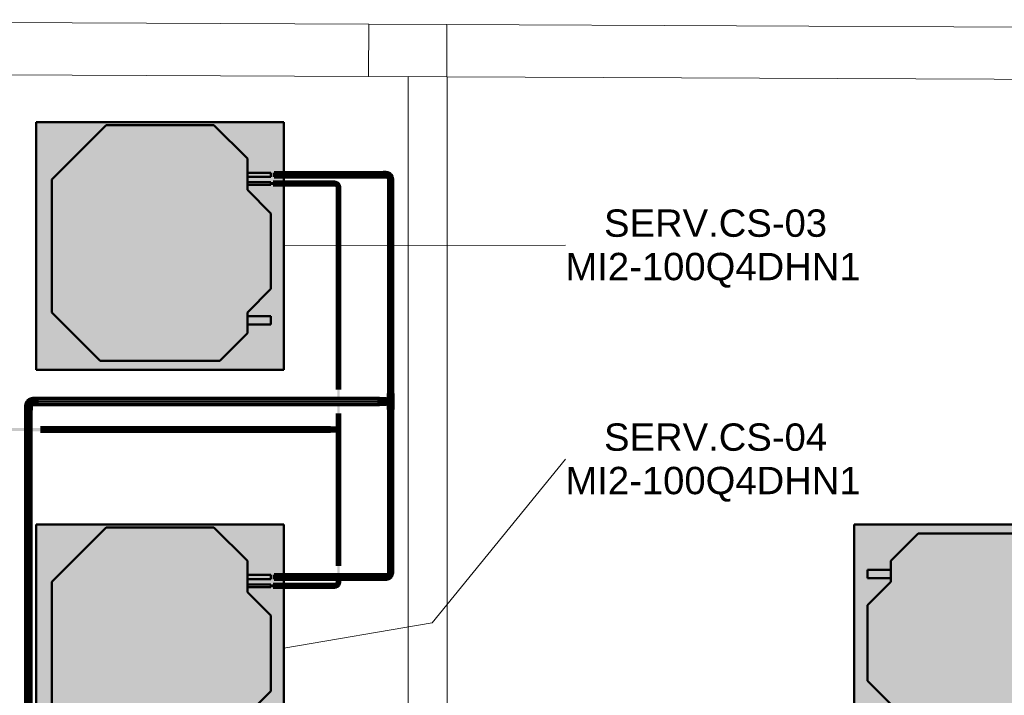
# Model space of a CAD drawing. Header units: millimetres. Extents: x -12740 to 214440, y -11012 to 10812.
# Tile 162 of 168: x 25324 to 29103, y 7681 to 10274. Entities that reach past the tile are written whole.
import ezdxf

# ---------------------------------------------------------------- set-up
doc = ezdxf.new("R2010")
doc.units = ezdxf.units.MM
doc.linetypes.add('Centro', pattern=[30, 12, -6, 6, -6])
doc.linetypes.add('Oculto 1_5', pattern=[2.2, 1.5, -0.7])
for name, color, linetype, lineweight in [('A-DETL', 90, 'Oculto 1_5', 18), ('M-EQPM', 50, 'Continuous', 50), ('M-EQPM-IDEN', 50, 'Continuous', 9), ('P-PIPE', 3, 'Continuous', 70), ('P-PIPE-CNTR', 3, 'Centro', 50), ('PAREDES', 7, 'Continuous', 18), ('PEM1-Layout Superior_dwg', 8, 'Continuous', 18), ('PILAR', 7, 'Continuous', 18)]:
    doc.layers.add(name, color=color, linetype=linetype, lineweight=lineweight)
doc.styles.add('Arial_2', font='arial.ttf', dxfattribs={"height": 105})

# ---------------------------------------------------------------- blocks, each defined once
blk = doc.blocks.new('Cotovelo - Soldado - CU - Padrão-V55-PAVIMENTO SUPERIOR TUBULAÇÃO FRIGORIGENA')
at = {"layer": 'P-PIPE', "lineweight": 18}
for points in [[(26756.1, 8152.8), (26756.4, 8152.8), (26756.1, 8164.5), (26739.4, 8164.5), (26739.7, 8152.8), (26755.3, 8152.8)], [(26730.6, 8127), (26730.6, 8144), (26719, 8143.7), (26719, 8127)], [(26730.6, 8128), (26738, 8129.5), (26743.2, 8130.9), (26752.5, 8140.2), (26755.3, 8152.8), (26740.6, 8152.7), (26739.9, 8152.6), (26737.3, 8146.2), (26731.3, 8142.8), (26730.6, 8142.8), (26730.6, 8128.1)]]:
    blk.add_hatch(color=160, dxfattribs=at).paths.add_polyline_path(points)
at = {"layer": 'P-PIPE', "color": 5}
for p, q in [((26739.4, 8164.5), (26739.4, 8152.8)), ((26756.4, 8164.5), (26739.4, 8164.5)), ((26756.4, 8152.8), (26756.4, 8164.5)), ((26730.6, 8144), (26719, 8144)), ((26719, 8127), (26730.6, 8127)), ((26739.4, 8152.8), (26756.4, 8152.8))]:
    blk.add_line(p, q, dxfattribs=at)
at = {"layer": 'P-PIPE', "color": 5, "flags": 128}
for points in [[(26730.6, 8127.5), (26731.6, 8127.6), (26732.6, 8127.6), (26733.6, 8127.7), (26734.6, 8127.9), (26735.6, 8128), (26736.6, 8128.3), (26737.6, 8128.5), (26738.6, 8128.8), (26739.5, 8129.2), (26740.5, 8129.5), (26741.4, 8130), (26742.3, 8130.4), (26743.2, 8130.9), (26744, 8131.4), (26744.9, 8132), (26745.7, 8132.5), (26746.5, 8133.2), (26747.3, 8133.8), (26748, 8134.5), (26748.7, 8135.2), (26749.4, 8135.9), (26750.1, 8136.7), (26750.7, 8137.5), (26751.3, 8138.3), (26751.9, 8139.2), (26752.4, 8140), (26752.9, 8140.9), (26753.4, 8141.8), (26753.8, 8142.7), (26754.2, 8143.6), (26754.5, 8144.6), (26754.8, 8145.6), (26755.1, 8146.5), (26755.3, 8147.5), (26755.5, 8148.5), (26755.7, 8149.5), (26755.8, 8150.5), (26755.8, 8151.5), (26755.9, 8152.5), (26755.9, 8152.8)], [(26740, 8152.8), (26740, 8152.4), (26740, 8152.1), (26739.9, 8151.7), (26739.9, 8151.3), (26739.8, 8150.9), (26739.7, 8150.6), (26739.6, 8150.2), (26739.5, 8149.8), (26739.4, 8149.5), (26739.3, 8149.1), (26739.1, 8148.8), (26738.9, 8148.5), (26738.8, 8148.1), (26738.6, 8147.8), (26738.4, 8147.5), (26738.1, 8147.2), (26737.9, 8146.9), (26737.7, 8146.6), (26737.4, 8146.3), (26737.2, 8146.1), (26736.9, 8145.8), (26736.6, 8145.6), (26736.3, 8145.3), (26736, 8145.1), (26735.7, 8144.9), (26735.4, 8144.7), (26735, 8144.5), (26734.7, 8144.4), (26734.4, 8144.2), (26734, 8144.1), (26733.7, 8143.9), (26733.3, 8143.8), (26733, 8143.7), (26732.6, 8143.6), (26732.2, 8143.6), (26731.8, 8143.5), (26731.5, 8143.5), (26731.1, 8143.4), (26730.7, 8143.4), (26730.6, 8143.4)]]:
    blk.add_lwpolyline(points, dxfattribs=at)
at = {"layer": 'P-PIPE', "color": 5}
for centre in [(26719, 8135.5), (26730.6, 8135.5)]:
    blk.add_ellipse(centre, major_axis=(0, 8.49), ratio=0.000019, start_param=3.141593, end_param=6.283185, dxfattribs=at)
blk = doc.blocks.new('Cotovelo - Soldado - CU - Padrão-V56-PAVIMENTO SUPERIOR TUBULAÇÃO FRIGORIGENA')
at = {"layer": 'P-PIPE', "lineweight": 18}
for points in [[(26730.6, 9670.7), (26730.6, 9687.7), (26719, 9687.4), (26719, 9670.7)], [(26744.5, 9661.9), (26755.3, 9662.6), (26753.9, 9669.3), (26752.5, 9674.5), (26743.2, 9683.8), (26730.6, 9686.6), (26730.7, 9671.9), (26730.6, 9671.3), (26737.3, 9668.6), (26740.6, 9662.6), (26740.6, 9661.9), (26744, 9661.9)], [(26756.4, 9650.3), (26756.1, 9661.9), (26739.4, 9661.9), (26739.7, 9650.3), (26756.1, 9650.3)]]:
    blk.add_hatch(color=160, dxfattribs=at).paths.add_polyline_path(points)
at = {"layer": 'P-PIPE', "color": 5}
for p, q in [((26730.6, 9687.7), (26719, 9687.7)), ((26719, 9670.7), (26730.6, 9670.7)), ((26739.4, 9661.9), (26739.4, 9650.3)), ((26756.4, 9661.9), (26739.4, 9661.9)), ((26739.4, 9650.3), (26756.4, 9650.3)), ((26756.4, 9650.3), (26756.4, 9661.9))]:
    blk.add_line(p, q, dxfattribs=at)
at = {"layer": 'P-PIPE', "color": 5, "flags": 128}
for points in [[(26755.9, 9661.9), (26755.9, 9662.9), (26755.8, 9663.9), (26755.7, 9664.9), (26755.6, 9665.9), (26755.4, 9666.9), (26755.2, 9667.9), (26754.9, 9668.9), (26754.6, 9669.9), (26754.3, 9670.8), (26753.9, 9671.8), (26753.5, 9672.7), (26753, 9673.6), (26752.5, 9674.5), (26752, 9675.3), (26751.5, 9676.2), (26750.9, 9677), (26750.3, 9677.8), (26749.6, 9678.6), (26748.9, 9679.3), (26748.2, 9680), (26747.5, 9680.7), (26746.7, 9681.4), (26745.9, 9682), (26745.1, 9682.6), (26744.3, 9683.2), (26743.4, 9683.7), (26742.5, 9684.2), (26741.6, 9684.7), (26740.7, 9685.1), (26739.8, 9685.5), (26738.8, 9685.8), (26737.9, 9686.1), (26736.9, 9686.4), (26735.9, 9686.6), (26734.9, 9686.8), (26733.9, 9687), (26732.9, 9687.1), (26731.9, 9687.1), (26730.9, 9687.2), (26730.6, 9687.2)], [(26730.6, 9671.3), (26731, 9671.3), (26731.4, 9671.3), (26731.7, 9671.2), (26732.1, 9671.2), (26732.5, 9671.1), (26732.9, 9671), (26733.2, 9670.9), (26733.6, 9670.8), (26733.9, 9670.7), (26734.3, 9670.6), (26734.6, 9670.4), (26735, 9670.2), (26735.3, 9670.1), (26735.6, 9669.9), (26735.9, 9669.7), (26736.2, 9669.4), (26736.5, 9669.2), (26736.8, 9669), (26737.1, 9668.7), (26737.4, 9668.5), (26737.6, 9668.2), (26737.9, 9667.9), (26738.1, 9667.6), (26738.3, 9667.3), (26738.5, 9667), (26738.7, 9666.7), (26738.9, 9666.3), (26739.1, 9666), (26739.2, 9665.7), (26739.4, 9665.3), (26739.5, 9665), (26739.6, 9664.6), (26739.7, 9664.2), (26739.8, 9663.9), (26739.9, 9663.5), (26739.9, 9663.1), (26740, 9662.8), (26740, 9662.4), (26740, 9662), (26740, 9661.9)]]:
    blk.add_lwpolyline(points, dxfattribs=at)
at = {"layer": 'P-PIPE', "color": 5}
for centre in [(26719, 9679.2), (26730.6, 9679.2)]:
    blk.add_ellipse(centre, major_axis=(0, 8.49), ratio=0.000019, start_param=3.141593, end_param=6.283185, dxfattribs=at)
blk = doc.blocks.new('Cotovelo - Soldado - CU - Padrão-V57-PAVIMENTO SUPERIOR TUBULAÇÃO FRIGORIGENA')
at = {"layer": 'P-PIPE', "lineweight": 18}
for points in [[(26523.9, 9640.4), (26532.6, 9641.1), (26532.6, 9650.5), (26523.9, 9650), (26523.9, 9640.9)], [(26547.9, 9630.1), (26551.6, 9630.1), (26550.6, 9635.2), (26546.8, 9644.3), (26535.7, 9648.9), (26532.6, 9648.6), (26532.6, 9641), (26533.4, 9640.4), (26540.1, 9637.6), (26543.5, 9631.3), (26543.5, 9630.1), (26547.1, 9630.1)], [(26553, 9621.4), (26552.5, 9630.1), (26542.9, 9630.1), (26543.4, 9621.4), (26552.5, 9621.4)]]:
    blk.add_hatch(color=20, dxfattribs=at).paths.add_polyline_path(points)
at = {"layer": 'P-PIPE', "color": 1}
for p, q in [((26532.6, 9650.7), (26523.9, 9650.7)), ((26523.9, 9640.2), (26532.6, 9640.2)), ((26542.7, 9630.1), (26542.7, 9621.4)), ((26542.9, 9630.1), (26542.7, 9630.1)), ((26553.2, 9630.1), (26542.7, 9630.1)), ((26542.7, 9621.4), (26553.2, 9621.4)), ((26542.7, 9621.4), (26542.9, 9621.4)), ((26553.2, 9630.1), (26553, 9630.1)), ((26553, 9621.4), (26553.2, 9621.4)), ((26553.2, 9621.4), (26553.2, 9630.1))]:
    blk.add_line(p, q, dxfattribs=at)
at = {"layer": 'P-PIPE', "color": 1, "flags": 128}
for points in [[(26552.7, 9630.1), (26552.7, 9630.9), (26552.6, 9631.7), (26552.6, 9632.5), (26552.4, 9633.3), (26552.3, 9634.1), (26552.1, 9634.9), (26551.9, 9635.6), (26551.7, 9636.4), (26551.4, 9637.2), (26551.1, 9637.9), (26550.8, 9638.7), (26550.4, 9639.4), (26550, 9640.1), (26549.6, 9640.8), (26549.2, 9641.4), (26548.7, 9642.1), (26548.2, 9642.7), (26547.7, 9643.3), (26547.2, 9643.9), (26546.6, 9644.5), (26546, 9645.1), (26545.4, 9645.6), (26544.8, 9646.1), (26544.1, 9646.6), (26543.5, 9647), (26542.8, 9647.4), (26542.1, 9647.8), (26541.4, 9648.2), (26540.6, 9648.5), (26539.9, 9648.8), (26539.1, 9649.1), (26538.4, 9649.4), (26537.6, 9649.6), (26536.8, 9649.8), (26536, 9649.9), (26535.2, 9650), (26534.4, 9650.1), (26533.6, 9650.2), (26532.8, 9650.2), (26532.6, 9650.2)], [(26532.6, 9640.7), (26533, 9640.7), (26533.4, 9640.6), (26533.9, 9640.6), (26534.3, 9640.5), (26534.7, 9640.5), (26535.1, 9640.4), (26535.5, 9640.3), (26535.9, 9640.1), (26536.3, 9640), (26536.7, 9639.8), (26537.1, 9639.7), (26537.5, 9639.5), (26537.9, 9639.3), (26538.2, 9639.1), (26538.6, 9638.8), (26538.9, 9638.6), (26539.3, 9638.3), (26539.6, 9638), (26539.9, 9637.8), (26540.2, 9637.5), (26540.5, 9637.2), (26540.8, 9636.8), (26541, 9636.5), (26541.3, 9636.2), (26541.5, 9635.8), (26541.7, 9635.4), (26541.9, 9635.1), (26542.1, 9634.7), (26542.3, 9634.3), (26542.5, 9633.9), (26542.6, 9633.5), (26542.7, 9633.1), (26542.9, 9632.7), (26542.9, 9632.3), (26543, 9631.9), (26543.1, 9631.5), (26543.1, 9631), (26543.2, 9630.6), (26543.2, 9630.2), (26543.2, 9630.1)]]:
    blk.add_lwpolyline(points, dxfattribs=at)
at = {"layer": 'P-PIPE', "color": 1}
for centre, start_param, end_param in [((26523.9, 9645.4), 3.141593, 6.283185), ((26523.9, 9645.4), 0, 0.261799), ((26523.9, 9645.4), 2.879793, 3.141593), ((26532.6, 9645.4), 0, 0.261799), ((26532.6, 9645.4), 3.141593, 6.283185), ((26532.6, 9645.4), 2.879793, 3.141593)]:
    blk.add_ellipse(centre, major_axis=(0, 5.26), ratio=0.000178, start_param=start_param, end_param=end_param, dxfattribs=at)
blk = doc.blocks.new('Cotovelo - Soldado - CU - Padrão-V58-PAVIMENTO SUPERIOR TUBULAÇÃO FRIGORIGENA')
at = {"layer": 'P-PIPE', "lineweight": 18}
for points in [[(26552.5, 8117), (26553, 8117), (26552.5, 8125.7), (26542.9, 8125.7), (26543.6, 8117), (26551.7, 8117)], [(26532.6, 8096.6), (26532.6, 8106.8), (26523.9, 8106.2), (26523.9, 8096.6)], [(26532.6, 8098), (26537.7, 8099.1), (26546.8, 8102.8), (26551.4, 8114), (26551.4, 8117), (26543.5, 8117), (26542.9, 8116.3), (26540.1, 8109.5), (26533.8, 8106.2), (26532.6, 8105.9), (26532.6, 8098.2)]]:
    blk.add_hatch(color=20, dxfattribs=at).paths.add_polyline_path(points)
at = {"layer": 'P-PIPE', "color": 1}
for p, q in [((26542.7, 8125.7), (26542.7, 8117)), ((26553.2, 8125.7), (26542.7, 8125.7)), ((26542.9, 8125.7), (26542.7, 8125.7)), ((26553.2, 8125.7), (26553, 8125.7)), ((26553.2, 8117), (26553.2, 8125.7)), ((26532.6, 8106.9), (26523.9, 8106.9)), ((26523.9, 8096.4), (26532.6, 8096.4)), ((26542.7, 8117), (26542.9, 8117)), ((26542.7, 8117), (26553.2, 8117)), ((26553, 8117), (26553.2, 8117))]:
    blk.add_line(p, q, dxfattribs=at)
at = {"layer": 'P-PIPE', "color": 1, "flags": 128}
for points in [[(26532.6, 8096.9), (26533.4, 8096.9), (26534.2, 8097), (26535, 8097.1), (26535.8, 8097.2), (26536.6, 8097.3), (26537.4, 8097.5), (26538.1, 8097.7), (26538.9, 8097.9), (26539.7, 8098.2), (26540.4, 8098.5), (26541.2, 8098.8), (26541.9, 8099.2), (26542.6, 8099.6), (26543.3, 8100), (26543.9, 8100.4), (26544.6, 8100.9), (26545.2, 8101.4), (26545.9, 8101.9), (26546.4, 8102.5), (26547, 8103), (26547.6, 8103.6), (26548.1, 8104.2), (26548.6, 8104.8), (26549.1, 8105.5), (26549.5, 8106.2), (26549.9, 8106.8), (26550.3, 8107.6), (26550.7, 8108.3), (26551, 8109), (26551.3, 8109.7), (26551.6, 8110.5), (26551.9, 8111.3), (26552.1, 8112), (26552.3, 8112.8), (26552.4, 8113.6), (26552.5, 8114.4), (26552.6, 8115.2), (26552.7, 8116), (26552.7, 8116.8), (26552.7, 8117)], [(26543.2, 8117), (26543.2, 8116.6), (26543.1, 8116.2), (26543.1, 8115.8), (26543, 8115.3), (26543, 8114.9), (26542.9, 8114.5), (26542.8, 8114.1), (26542.6, 8113.7), (26542.5, 8113.3), (26542.3, 8112.9), (26542.2, 8112.5), (26542, 8112.1), (26541.8, 8111.8), (26541.6, 8111.4), (26541.3, 8111.1), (26541.1, 8110.7), (26540.8, 8110.4), (26540.6, 8110), (26540.3, 8109.7), (26540, 8109.4), (26539.7, 8109.1), (26539.3, 8108.9), (26539, 8108.6), (26538.7, 8108.4), (26538.3, 8108.1), (26538, 8107.9), (26537.6, 8107.7), (26537.2, 8107.5), (26536.8, 8107.3), (26536.4, 8107.2), (26536, 8107), (26535.6, 8106.9), (26535.2, 8106.8), (26534.8, 8106.7), (26534.4, 8106.6), (26534, 8106.5), (26533.6, 8106.5), (26533.1, 8106.5), (26532.7, 8106.4), (26532.6, 8106.4)]]:
    blk.add_lwpolyline(points, dxfattribs=at)
at = {"layer": 'P-PIPE', "color": 1}
for centre, start_param, end_param in [((26523.9, 8101.7), 3.141593, 6.283185), ((26523.9, 8101.7), 0, 0.261799), ((26523.9, 8101.7), 2.879793, 3.141593), ((26532.6, 8101.7), 0, 0.261799), ((26532.6, 8101.7), 3.141593, 6.283185), ((26532.6, 8101.7), 2.879793, 3.141593)]:
    blk.add_ellipse(centre, major_axis=(0, 5.26), ratio=0.000178, start_param=start_param, end_param=end_param, dxfattribs=at)
blk = doc.blocks.new('Cotovelo - Soldado - CU - Padrão-V63-PAVIMENTO SUPERIOR TUBULAÇÃO FRIGORIGENA')
at = {"layer": 'P-PIPE', "lineweight": 18}
for points in [[(-19.3, 11.7), (-33.9, 11.3), (-33.9, -11.7), (-19.3, -11.3), (-19.3, 11.3)], [(-5.6, 19.3), (-10.4, 19.3), (-11.1, 19.3), (-13.8, 13.4), (-19.3, 10.4), (-19.3, -10.4), (-12.6, -9.3), (-4.1, -7), (7.3, 5.2), (10.3, 19.3), (-3, 19.3)], [(0, 33.9), (-11.7, 33.9), (-11.3, 19.3), (11.7, 19.3), (11.3, 33.9), (3, 33.9)]]:
    blk.add_hatch(color=160, dxfattribs=at).paths.add_polyline_path(points)
at = {"layer": 'P-PIPE', "color": 5}
for p, q in [((-19.3, 11.7), (-33.9, 11.7)), ((-33.9, 11.7), (-33.9, -11.7)), ((-19.3, -11.7), (-19.3, 11.7)), ((-11.7, 33.9), (-11.7, 19.3)), ((11.7, 33.9), (-11.7, 33.9)), ((-11.7, 19.3), (11.7, 19.3)), ((11.7, 19.3), (11.7, 33.9)), ((-33.9, -11.7), (-19.3, -11.7))]:
    blk.add_line(p, q, dxfattribs=at)
at = {"layer": 'P-PIPE', "color": 5, "flags": 128}
for points in [[(-11.1, 19.3), (-11.1, 19), (-11.1, 18.6), (-11.2, 18.3), (-11.2, 18), (-11.3, 17.7), (-11.3, 17.3), (-11.4, 17), (-11.5, 16.7), (-11.6, 16.4), (-11.8, 16.1), (-11.9, 15.8), (-12, 15.5), (-12.2, 15.2), (-12.4, 14.9), (-12.5, 14.7), (-12.7, 14.4), (-12.9, 14.1), (-13.1, 13.9), (-13.4, 13.7), (-13.6, 13.4), (-13.8, 13.2), (-14.1, 13), (-14.3, 12.8), (-14.6, 12.6), (-14.9, 12.4), (-15.1, 12.2), (-15.4, 12.1), (-15.7, 11.9), (-16, 11.8), (-16.3, 11.7), (-16.6, 11.6), (-16.9, 11.5), (-17.3, 11.4), (-17.6, 11.3), (-17.9, 11.2), (-18.2, 11.2), (-18.5, 11.1), (-18.9, 11.1), (-19.2, 11.1), (-19.3, 11.1)], [(-19.3, -11.1), (-18.1, -11.1), (-16.9, -11), (-15.6, -10.9), (-14.4, -10.7), (-13.2, -10.5), (-12.1, -10.2), (-10.9, -9.9), (-9.7, -9.6), (-8.6, -9.2), (-7.5, -8.7), (-6.3, -8.2), (-5.3, -7.7), (-4.2, -7.1), (-3.1, -6.5), (-2.1, -5.8), (-1.1, -5.1), (-0.2, -4.3), (0.8, -3.6), (1.7, -2.7), (2.5, -1.9), (3.3, -1), (4.1, -0.1), (4.9, 0.9), (5.6, 1.9), (6.3, 2.9), (6.9, 3.9), (7.5, 5), (8.1, 6), (8.6, 7.1), (9, 8.3), (9.5, 9.4), (9.8, 10.6), (10.2, 11.7), (10.4, 12.9), (10.7, 14.1), (10.9, 15.3), (11, 16.5), (11.1, 17.7), (11.1, 19), (11.1, 19.3)]]:
    blk.add_lwpolyline(points, dxfattribs=at)
blk = doc.blocks.new('PEM1-Layout Superior_dwg-964791-PAVIMENTO SUPERIOR TUBULAÇÃO FRIGORIGENA')
at = {"lineweight": 18}
blk.add_line((56798.2, 66513.2), (56649.7, 66513.9), dxfattribs=at)
at = {"layer": 'PAREDES'}
for p, q in [((52599.2, 66732.1), (56499.1, 66714.6)), ((56799.1, 66713.2), (60699, 66695.7)), ((52598.3, 66532.1), (56498.2, 66514.6)), ((56649.7, 58547.4), (56649.7, 66513.9)), ((56799.7, 58547.4), (56799.7, 66513.2))]:
    blk.add_line(p, q, dxfattribs=at)
at = {"layer": 'PAREDES', "flags": 128}
blk.add_lwpolyline([(60999.7, 66495.7), (60999.7, 65585.7), (60699.7, 65585.7), (60699.7, 66495.7), (56798.2, 66513.2)], dxfattribs=at)
at = {"layer": 'PILAR', "flags": 128}
blk.add_lwpolyline([(56499.1, 66714.6), (56799.1, 66713.2), (56798.2, 66513.2), (56498.2, 66514.6)], close=True, dxfattribs=at)
blk = doc.blocks.new('Midea_VRF_Indoor_4-way Cassette_MI-90_100_112_140_Q4_DHN1-D _2nd DC_ - MI2-112Q4DHN1-V15-PAVIMENTO SUPERIOR TUBULAÇÃO FRIGORIGENA')
at = {"layer": 'M-EQPM', "linetype": 'Oculto 1_5', "lineweight": 18}
h = blk.add_hatch(color=256, dxfattribs=at)
h.paths.add_polyline_path([(-475, 475), (-475, -475), (475, -475), (475, 234.6), (434.7, 235.3), (434.7, 244.2), (475, 244.2), (475, 265.3), (437.7, 265.5), (437.7, 281.1), (475, 281.1), (475, 475), (-415, 475)])
h.paths.add_polyline_path([(-206.4, 463.6), (206.4, 463.6), (335, 335), (335, 281.2), (425, 280.9), (425, 265.3), (335, 265.3), (335, 244.2), (425, 243.5), (425, 234.6), (335, 234.6), (335, 215), (425, 125), (425, -165), (335, -255), (335, -269), (425, -269.5), (425, -301), (335, -301), (335, -335), (229.6, -440.4), (-229.6, -440.4), (-415, -255), (-415, 255), (-328.8, 341.2)])
for points in [[(134.2, 463.6), (-206.4, 463.6), (-415, 255), (-415, -255), (-229.6, -440.4), (229.6, -440.4), (335, -335), (335, -255), (425, -165), (425, 125), (335, 215), (335, 335), (206.4, 463.6)], [(335, 281.2), (335, 265.3), (425, 265.5), (425, 281.2)], [(335, 244.2), (335, 234.6), (425, 235.3), (425, 244.2)], [(335, -269), (335, -301), (425, -300.5), (425, -269)]]:
    blk.add_hatch(color=256, dxfattribs=at).paths.add_polyline_path(points)
at = {"layer": 'A-DETL'}
for p, q in [((475, 265.3), (475, 281.1)), ((475, 281.1), (475, 265.3)), ((475, 234.9), (475, 243.9)), ((475, 243.9), (475, 234.9))]:
    blk.add_line(p, q, dxfattribs=at)
at = {"layer": 'M-EQPM'}
for p, q in [((0, 475), (-475, 475)), ((-475, 475), (-475, -475)), ((-475, -475), (-475, 475)), ((-475, 475), (475, 475)), ((-206.4, 463.6), (-415, 255)), ((-415, 255), (-206.4, 463.6)), ((206.4, 463.6), (-206.4, 463.6)), ((-206.4, 463.6), (206.4, 463.6)), ((475, 475), (0, 475)), ((335, 335), (206.4, 463.6)), ((206.4, 463.6), (335, 335)), ((475, 281.1), (475, 475)), ((475, 475), (475, 281.1)), ((335, 215), (335, 335)), ((335, 335), (335, 215)), ((425, 281.2), (335, 281.2)), ((335, 265.3), (425, 265.3)), ((425, 265.3), (425, 281.2)), ((475, 244), (475, 265.3)), ((475, 265.3), (475, 244)), ((-415, 255), (-415, -255)), ((-415, -255), (-415, 255)), ((425, 244.2), (335, 244.2)), ((335, 234.6), (425, 234.6)), ((425, 234.6), (425, 244.2)), ((475, -475), (475, 234.9)), ((475, 234.9), (475, -475)), ((425, 125), (335, 215)), ((335, 215), (425, 125)), ((425, -165), (425, 125)), ((425, 125), (425, -165)), ((335, -255), (425, -165)), ((425, -165), (335, -255)), ((-415, -255), (-229.6, -440.4)), ((-229.6, -440.4), (-415, -255)), ((335, -335), (335, -255)), ((335, -255), (335, -335)), ((425, -269), (335, -269)), ((335, -301), (425, -301)), ((425, -301), (425, -269)), ((229.6, -440.4), (335, -335)), ((335, -335), (229.6, -440.4)), ((-229.6, -440.4), (229.6, -440.4)), ((229.6, -440.4), (-229.6, -440.4)), ((-475, -475), (475, -475)), ((475, -475), (-475, -475))]:
    blk.add_line(p, q, dxfattribs=at)
blk = doc.blocks.new('Midea_VRF_Indoor_4-way Cassette_MI-90_100_112_140_Q4_DHN1-D _2nd DC_ - MI2-100Q4DHN1-V113-PAVIMENTO SUPERIOR TUBULAÇÃO FRIGORIGENA')
at = {"layer": 'M-EQPM', "linetype": 'Oculto 1_5', "lineweight": 18}
h = blk.add_hatch(color=256, dxfattribs=at)
h.paths.add_polyline_path([(335, -475), (475, -475), (475, 234.6), (434.7, 235.3), (434.7, 244.2), (475, 244.2), (475, 265.3), (437.7, 265.5), (437.7, 281.1), (475, 281.1), (475, 475), (-475, 475), (-475, -475), (229.6, -475)])
h.paths.add_polyline_path([(229.6, -440.4), (-229.6, -440.4), (-415, -255), (-415, 255), (-206.4, 463.6), (206.4, 463.6), (335, 335), (335, 281.2), (425, 280.9), (425, 265.3), (335, 265.3), (335, 244.2), (425, 243.5), (425, 234.6), (335, 234.6), (335, 215), (425, 125), (425, -165), (335, -255), (335, -269), (425, -269.5), (425, -301), (335, -301), (335, -335)])
for points in [[(-229.6, -440.4), (229.6, -440.4), (335, -335), (335, -255), (425, -165), (425, 125), (335, 215), (335, 335), (206.4, 463.6), (-206.4, 463.6), (-415, 255), (-415, -255), (-235.7, -434.3)], [(425, 265.3), (425, 281.2), (335, 280.9), (335, 265.3)], [(335, 234.6), (425, 235.3), (425, 244.2), (335, 243.5), (335, 234.8)], [(425, -301), (425, -269), (335, -269.5), (335, -301)]]:
    blk.add_hatch(color=256, dxfattribs=at).paths.add_polyline_path(points)
at = {"layer": 'A-DETL'}
for p, q in [((475, 265.3), (475, 281.1)), ((475, 281.1), (475, 265.3)), ((475, 234.9), (475, 243.9)), ((475, 243.9), (475, 234.9))]:
    blk.add_line(p, q, dxfattribs=at)
at = {"layer": 'M-EQPM'}
for p, q in [((0, 475), (-475, 475)), ((-475, 475), (-475, -475)), ((-475, -475), (-475, 475)), ((-475, 475), (475, 475)), ((-206.4, 463.6), (-415, 255)), ((-415, 255), (-206.4, 463.6)), ((206.4, 463.6), (-206.4, 463.6)), ((-206.4, 463.6), (206.4, 463.6)), ((475, 475), (0, 475)), ((335, 335), (206.4, 463.6)), ((206.4, 463.6), (335, 335)), ((475, 281.1), (475, 475)), ((475, 475), (475, 281.1)), ((335, 215), (335, 335)), ((335, 335), (335, 215)), ((425, 281.2), (335, 281.2)), ((335, 265.3), (425, 265.3)), ((425, 265.3), (425, 281.2)), ((475, 243.9), (475, 265.3)), ((475, 265.3), (475, 243.9)), ((-415, 255), (-415, -255)), ((-415, -255), (-415, 255)), ((425, 244.2), (335, 244.2)), ((335, 234.6), (425, 234.6)), ((425, 234.6), (425, 244.2)), ((475, -475), (475, 234.9)), ((475, 234.9), (475, -475)), ((425, 125), (335, 215)), ((335, 215), (425, 125)), ((425, -165), (425, 125)), ((425, 125), (425, -165)), ((335, -255), (425, -165)), ((425, -165), (335, -255)), ((-415, -255), (-229.6, -440.4)), ((-229.6, -440.4), (-415, -255)), ((335, -335), (335, -255)), ((335, -255), (335, -335)), ((425, -269), (335, -269)), ((335, -301), (425, -301)), ((425, -301), (425, -269)), ((229.6, -440.4), (335, -335)), ((335, -335), (229.6, -440.4)), ((-229.6, -440.4), (229.6, -440.4)), ((229.6, -440.4), (-229.6, -440.4)), ((-475, -475), (475, -475)), ((475, -475), (-475, -475))]:
    blk.add_line(p, q, dxfattribs=at)

msp = doc.modelspace()

# ---------------------------------------------------------------- hatches: boundary and pattern name
at = {"layer": 'P-PIPE'}
for color, points in [(170, [(26718.964, 9679.238), (26718.964, 9687.173), (26300.601, 9686.903), (26300.601, 9679.238), (26553.239, 9679.238)]), (170, [(26718.964, 9671.303), (26718.964, 9679.238), (26300.601, 9679.238), (26300.601, 9671.303), (26553.239, 9671.303)]), (10, [(26523.917, 9645.436), (26523.917, 9650.196), (26297.617, 9649.558), (26297.617, 9645.436), (26321.747, 9645.436)]), (10, [(26523.917, 9640.676), (26523.917, 9645.436), (26297.617, 9645.436), (26297.617, 9640.676), (26321.747, 9640.676)]), (170, [(26747.942, 8851.873), (26747.942, 9650.26), (26740.007, 9650.26), (26740.586, 8851.873), (26745.888, 8851.873)]), (170, [(26747.942, 8851.873), (26755.877, 8851.873), (26755.298, 9650.26), (26747.942, 9650.26), (26747.942, 8912.855)]), (170, [(26753.948, 8840.214), (26756.436, 8840.214), (26756.146, 8851.873), (26739.448, 8851.873), (26739.738, 8840.214), (26752.189, 8840.214)]), (170, [(25627.27, 8809.019), (26703.628, 8809.019), (26703.628, 8820.129), (25391.651, 8819.75), (25391.651, 8809.019)]), (170, [(26703.628, 8797.909), (26703.628, 8809.019), (25391.651, 8809.019), (25391.651, 8797.909), (26553.239, 8797.909)]), (10, [(26703.628, 8806.169), (26704.628, 8806.169), (26704.628, 8811.868), (26703.628, 8811.868), (26703.628, 8809.019)]), (10, [(26704.628, 8798.903), (26717.782, 8799.248), (26717.782, 8819.134), (26704.628, 8818.79), (26704.628, 8799.248)]), (170, [(26730.945, 8798.933), (26730.945, 8819.104), (26717.782, 8818.761), (26717.782, 8798.933)]), (170, [(26738.417, 8799.494), (26747.942, 8809.019), (26737.784, 8818.516), (26730.945, 8817.753), (26730.945, 8799.818), (26737.784, 8799.521)]), (170, [(26740.811, 8826.051), (26758.028, 8826.051), (26757.684, 8839.214), (26737.857, 8839.214), (26738.2, 8826.051), (26739.208, 8826.051)]), (170, [(26742.604, 8791.987), (26757.467, 8791.987), (26756.676, 8826.051), (26738.742, 8826.051), (26738.763, 8818.198), (26747.942, 8809.019), (26738.445, 8798.86), (26739.208, 8791.987), (26741.207, 8791.987)]), (170, [(25357.719, 6662.95), (25357.719, 8775.087), (25346.609, 8775.087), (25346.988, 6662.95), (25354.844, 6662.95)]), (170, [(25357.719, 6662.95), (25368.829, 6662.95), (25368.451, 8775.087), (25357.719, 8775.087), (25357.719, 6962.285)]), (170, [(26747.942, 8778.824), (26758.028, 8778.824), (26757.684, 8791.987), (26737.857, 8791.987), (26738.2, 8778.824), (26745.332, 8778.824)]), (170, [(26741.936, 8766.165), (26756.436, 8766.165), (26756.146, 8777.824), (26739.448, 8777.824), (26739.738, 8766.165), (26740.586, 8766.165)]), (170, [(26747.942, 8164.46), (26747.942, 8766.165), (26740.007, 8766.165), (26740.586, 8164.46), (26745.888, 8164.46)]), (170, [(26753.553, 8164.46), (26755.877, 8164.46), (26755.298, 8766.165), (26747.942, 8766.165), (26747.942, 8164.46), (26752.189, 8164.46)]), (10, [(26525.501, 8696.358), (26525.501, 8706.51), (26516.827, 8705.985), (26516.827, 8696.358)]), (10, [(26534.185, 8696.387), (26534.185, 8706.481), (26525.501, 8705.959), (26525.501, 8696.387)]), (10, [(26534.185, 8697.312), (26544.576, 8698.068), (26547.028, 8700.52), (26545.274, 8704.102), (26543.344, 8706.021), (26534.185, 8705.556), (26534.185, 8697.314)]), (10, [(26543.417, 8715.273), (26552.989, 8715.273), (26552.467, 8723.958), (26542.895, 8723.958), (26542.895, 8715.273)]), (10, [(26543.417, 8687.595), (26552.702, 8687.595), (26552.064, 8715.273), (26543.344, 8715.273), (26543.822, 8705.554), (26547.942, 8701.434), (26543.355, 8696.836), (26543.355, 8687.595)]), (10, [(26552.467, 8678.91), (26552.989, 8678.91), (26552.467, 8687.595), (26542.895, 8687.595), (26543.417, 8678.91), (26551.637, 8678.91)]), (170, [(26718.964, 8135.482), (26718.964, 8143.417), (26300.601, 8143.146), (26300.601, 8135.482), (26553.239, 8135.482)]), (170, [(26718.964, 8127.547), (26718.964, 8135.482), (26300.601, 8135.482), (26300.601, 8127.547), (26553.239, 8127.547)]), (10, [(26523.917, 8101.679), (26523.917, 8106.439), (26297.617, 8105.801), (26297.617, 8101.679), (26321.747, 8101.679)]), (10, [(26523.917, 8096.919), (26523.917, 8101.679), (26297.617, 8101.679), (26297.617, 8096.919), (26321.747, 8096.919)])]:
    msp.add_hatch(color=color, dxfattribs=at).paths.add_polyline_path(points)
h = msp.add_hatch(color=10, dxfattribs=at)
h.paths.add_polyline_path([(26547.942, 8723.958), (26547.942, 8797.909), (26543.182, 8797.909), (26543.82, 8723.958), (26546.71, 8723.958)])
h.paths.add_polyline_path([(26543.82, 8820.129), (26547.942, 8820.129), (26547.942, 9621.41), (26543.182, 9621.41), (26543.395, 8820.129)])
h = msp.add_hatch(color=10, dxfattribs=at)
h.paths.add_polyline_path([(26547.942, 8723.958), (26552.702, 8723.958), (26552.064, 8797.909), (26547.942, 8797.909), (26547.942, 8735.53)])
h.paths.add_polyline_path([(26552.064, 8820.129), (26552.702, 8820.129), (26552.064, 9621.41), (26547.943, 9621.41), (26548.074, 8820.129), (26551.389, 8820.129)])
h = msp.add_hatch(color=10, dxfattribs=at)
h.paths.add_polyline_path([(25154.244, 8701.434), (25346.609, 8701.434), (25346.609, 8707.784), (25154.244, 8707.39), (25154.244, 8703.078)])
h.paths.add_polyline_path([(25368.829, 8701.434), (26515.827, 8701.434), (26515.827, 8707.784), (25368.829, 8707.468), (25368.829, 8702.819)])
h = msp.add_hatch(color=10, dxfattribs=at)
h.paths.add_polyline_path([(26515.827, 8695.084), (26515.827, 8701.434), (25368.829, 8701.175), (25368.829, 8695.084), (26321.747, 8695.084)])
h.paths.add_polyline_path([(25164.286, 8695.084), (25346.609, 8695.845), (25346.609, 8701.434), (25154.244, 8701.434), (25154.244, 8695.084)])
h = msp.add_hatch(color=10, dxfattribs=at)
h.paths.add_polyline_path([(26544.227, 8125.705), (26547.942, 8125.705), (26547.942, 8127.547), (26543.182, 8127.547), (26543.82, 8125.705)])
h.paths.add_polyline_path([(26547.942, 8143.417), (26547.942, 8678.91), (26543.182, 8678.91), (26543.844, 8143.417), (26546.75, 8143.417)])
h = msp.add_hatch(color=10, dxfattribs=at)
h.paths.add_polyline_path([(26551.659, 8125.705), (26552.702, 8125.705), (26552.066, 8127.547), (26547.943, 8127.547), (26547.942, 8125.705), (26551.308, 8125.705)])
h.paths.add_polyline_path([(26547.982, 8143.417), (26552.702, 8143.417), (26552.064, 8678.91), (26547.942, 8678.91), (26547.942, 8143.417)])

# ---------------------------------------------------------------- linework, layer by layer
at = {"layer": 'M-EQPM-IDEN'}
for p, q in [((26337.942, 9406.028), (27418.771, 9408.793)), ((26907.282, 7959.746), (27418.771, 8587.517)), ((26337.942, 7862.271), (26907.282, 7959.746))]:
    msp.add_line(p, q, dxfattribs=at)
at = {"layer": 'P-PIPE', "color": 5}
for p, q in [((26718.964, 9687.173), (26300.601, 9687.173)), ((26300.601, 9687.173), (26300.601, 9671.303)), ((26300.601, 9671.303), (26718.964, 9671.303)), ((26740.007, 9650.26), (26740.007, 8851.873)), ((26755.877, 8851.873), (26755.877, 9650.26)), ((26739.448, 8851.873), (26739.448, 8840.214)), ((26756.436, 8851.873), (26739.448, 8851.873)), ((26756.436, 8840.214), (26756.436, 8851.873)), ((26703.628, 8820.129), (25391.651, 8820.129)), ((26703.628, 8797.909), (26703.628, 8820.129)), ((26730.945, 8819.104), (26717.782, 8819.104)), ((26717.782, 8817.753), (26717.782, 8816.175)), ((26717.782, 8816.15), (26717.782, 8814.078)), ((26717.782, 8814.062), (26717.782, 8811.637)), ((26717.782, 8811.629), (26717.782, 8806.409)), ((26717.782, 8806.4), (26717.782, 8803.976)), ((26730.945, 8798.933), (26730.945, 8819.104)), ((26738.417, 8818.544), (26730.945, 8818.544)), ((26737.857, 8839.214), (26737.857, 8826.051)), ((26758.028, 8839.214), (26737.857, 8839.214)), ((26737.857, 8826.051), (26758.028, 8826.051)), ((26738.417, 8826.051), (26738.417, 8818.544)), ((26738.517, 8840.214), (26738.517, 8839.214)), ((26738.838, 8840.214), (26738.517, 8840.214)), ((26757.367, 8840.214), (26738.517, 8840.214)), ((26739.448, 8840.214), (26756.436, 8840.214)), ((26757.367, 8840.214), (26757.046, 8840.214)), ((26757.367, 8839.214), (26757.367, 8840.214)), ((26757.467, 8791.987), (26757.467, 8826.051)), ((26758.028, 8826.051), (26758.028, 8839.214)), ((25346.609, 8775.087), (25346.609, 6662.95)), ((25368.829, 6662.95), (25368.829, 8775.087)), ((25391.651, 8797.909), (26703.628, 8797.909)), ((26717.782, 8803.96), (26717.782, 8801.887)), ((26717.782, 8801.863), (26717.782, 8800.285)), ((26717.782, 8798.933), (26730.945, 8798.933)), ((26730.945, 8799.494), (26738.417, 8799.494)), ((26737.857, 8791.987), (26737.857, 8778.824)), ((26758.028, 8791.987), (26737.857, 8791.987)), ((26737.857, 8778.824), (26758.028, 8778.824)), ((26738.417, 8799.494), (26738.417, 8791.987)), ((26738.517, 8778.824), (26738.517, 8777.824)), ((26738.517, 8777.824), (26738.838, 8777.824)), ((26738.517, 8777.824), (26757.367, 8777.824)), ((26739.448, 8777.824), (26739.448, 8766.165)), ((26756.436, 8777.824), (26739.448, 8777.824)), ((26756.436, 8766.165), (26756.436, 8777.824)), ((26757.046, 8777.824), (26757.367, 8777.824)), ((26757.367, 8777.824), (26757.367, 8778.824)), ((26758.028, 8778.824), (26758.028, 8791.987)), ((26739.448, 8766.165), (26756.436, 8766.165)), ((26740.007, 8766.165), (26740.007, 8164.46)), ((26755.877, 8164.46), (26755.877, 8766.165)), ((26718.964, 8143.417), (26300.601, 8143.417)), ((26300.601, 8143.417), (26300.601, 8127.547)), ((26300.601, 8127.547), (26718.964, 8127.547))]:
    msp.add_line(p, q, dxfattribs=at)
at = {"layer": 'P-PIPE', "color": 1}
for p, q in [((26523.917, 9650.196), (26297.617, 9650.196)), ((26297.617, 9640.676), (26523.917, 9640.676)), ((26543.182, 9621.41), (26543.182, 8855.129)), ((26552.702, 8855.129), (26552.702, 9621.41)), ((26704.628, 8820.029), (26703.628, 8820.029)), ((26704.628, 8820.029), (26704.628, 8798.009)), ((26704.628, 8820.029), (26704.628, 8819.654)), ((26717.782, 8819.134), (26704.628, 8819.134)), ((26704.628, 8811.879), (26704.628, 8819.134)), ((26704.628, 8798.903), (26704.628, 8806.159)), ((26717.782, 8798.903), (26717.782, 8819.134)), ((26703.628, 8798.009), (26704.628, 8798.009)), ((26704.628, 8798.903), (26717.782, 8798.903)), ((26704.628, 8798.384), (26704.628, 8798.009)), ((26543.182, 8762.909), (26543.182, 8723.958)), ((26552.702, 8723.958), (26552.702, 8762.909)), ((26515.827, 8707.784), (25403.829, 8707.784)), ((25403.829, 8695.084), (26515.827, 8695.084)), ((26515.827, 8695.084), (26515.827, 8707.784)), ((26516.827, 8707.684), (26515.827, 8707.684)), ((26515.827, 8695.184), (26516.827, 8695.184)), ((26516.827, 8707.684), (26516.827, 8695.184)), ((26516.827, 8707.684), (26516.827, 8706.847)), ((26525.501, 8706.689), (26516.827, 8706.689)), ((26516.827, 8696.179), (26516.827, 8706.689)), ((26516.827, 8706.51), (26516.827, 8706.689)), ((26516.827, 8696.179), (26516.827, 8696.358)), ((26516.827, 8696.179), (26525.501, 8696.179)), ((26516.827, 8696.021), (26516.827, 8695.184)), ((26525.501, 8696.179), (26525.501, 8706.689)), ((26525.501, 8706.51), (26525.501, 8706.689)), ((26534.185, 8706.659), (26525.501, 8706.659)), ((26525.501, 8706.659), (26525.501, 8706.481)), ((26525.501, 8706.659), (26525.501, 8706.481)), ((26525.501, 8705.129), (26525.501, 8704.063)), ((26525.501, 8704.047), (26525.501, 8702.795)), ((26525.501, 8702.786), (26525.501, 8700.082)), ((26525.501, 8700.074), (26525.501, 8698.821)), ((26525.501, 8698.805), (26525.501, 8697.739)), ((26525.501, 8696.387), (26525.501, 8696.209)), ((26525.501, 8696.387), (26525.501, 8696.209)), ((26525.501, 8696.179), (26525.501, 8696.358)), ((26525.501, 8696.209), (26534.185, 8696.209)), ((26534.185, 8696.209), (26534.185, 8706.659)), ((26534.185, 8706.481), (26534.185, 8706.659)), ((26543.182, 8706.194), (26534.185, 8706.194)), ((26534.185, 8696.674), (26543.182, 8696.674)), ((26534.185, 8696.209), (26534.185, 8696.387)), ((26542.717, 8723.958), (26542.717, 8715.273)), ((26553.167, 8723.958), (26542.717, 8723.958)), ((26542.895, 8723.958), (26542.717, 8723.958)), ((26542.717, 8715.273), (26542.895, 8715.273)), ((26542.717, 8715.273), (26553.167, 8715.273)), ((26543.182, 8715.273), (26543.182, 8706.194)), ((26543.182, 8696.674), (26543.182, 8687.595)), ((26552.702, 8687.595), (26552.702, 8715.273)), ((26553.167, 8723.958), (26552.989, 8723.958)), ((26552.989, 8715.273), (26553.167, 8715.273)), ((26553.167, 8715.273), (26553.167, 8723.958)), ((26542.717, 8687.595), (26542.717, 8678.91)), ((26553.167, 8687.595), (26542.717, 8687.595)), ((26542.895, 8687.595), (26542.717, 8687.595)), ((26542.717, 8678.91), (26542.895, 8678.91)), ((26542.717, 8678.91), (26553.167, 8678.91)), ((26543.182, 8678.91), (26543.182, 8178.417)), ((26552.702, 8178.417), (26552.702, 8678.91)), ((26553.167, 8687.595), (26552.989, 8687.595)), ((26552.989, 8678.91), (26553.167, 8678.91)), ((26553.167, 8678.91), (26553.167, 8687.595)), ((26523.917, 8106.439), (26297.617, 8106.439)), ((26297.617, 8096.919), (26523.917, 8096.919))]:
    msp.add_line(p, q, dxfattribs=at)
for centre, start_param, end_param in [((26297.617, 9645.436), 4.71238898, 6.28318531), ((26297.617, 9645.436), 3.14159265, 4.71238898), ((26297.617, 8101.679), 4.71238898, 6.28318531), ((26297.617, 8101.679), 3.14159265, 4.71238898)]:
    msp.add_ellipse(centre, major_axis=(0, 4.76), ratio=0.00017836, start_param=start_param, end_param=end_param, dxfattribs=at)
at = {"layer": 'P-PIPE-CNTR', "color": 170, "linetype": 'Continuous'}
for p, q in [((26300.601, 9679.238), (26718.964, 9679.238)), ((26730.622, 9679.238), (26718.964, 9679.238)), ((26747.942, 9650.26), (26747.942, 9661.919)), ((26747.942, 8851.873), (26747.942, 9650.26)), ((26747.942, 8839.214), (26747.942, 8851.873)), ((25391.651, 8809.019), (25377.007, 8809.019)), ((26703.628, 8809.019), (25391.651, 8809.019)), ((26717.782, 8809.019), (26747.942, 8809.019)), ((26747.942, 8839.214), (26747.942, 8778.824)), ((25357.719, 8789.731), (25357.719, 8775.087)), ((25357.719, 6662.95), (25357.719, 8775.087)), ((26747.942, 8778.824), (26747.942, 8766.165)), ((26747.942, 8164.46), (26747.942, 8766.165)), ((26747.942, 8152.801), (26747.942, 8164.46)), ((26300.601, 8135.482), (26718.964, 8135.482)), ((26718.964, 8135.482), (26730.622, 8135.482))]:
    msp.add_line(p, q, dxfattribs=at)
at = {"layer": 'P-PIPE-CNTR', "color": 10, "linetype": 'Continuous'}
for p, q in [((26297.617, 9645.436), (26523.917, 9645.436)), ((26532.591, 9645.436), (26523.917, 9645.436)), ((26547.942, 9621.41), (26547.942, 9630.085)), ((26547.942, 9621.41), (26547.942, 8855.129)), ((26717.782, 8809.019), (26703.628, 8809.019)), ((26547.942, 8762.909), (26547.942, 8723.958)), ((26515.827, 8701.434), (25403.829, 8701.434)), ((26525.501, 8701.434), (26515.827, 8701.434)), ((26525.501, 8701.434), (26547.942, 8701.434)), ((26547.942, 8678.91), (26547.942, 8723.958)), ((26547.942, 8678.91), (26547.942, 8178.417)), ((26547.942, 8117.03), (26547.942, 8125.705)), ((26297.617, 8101.679), (26523.917, 8101.679)), ((26523.917, 8101.679), (26532.591, 8101.679))]:
    msp.add_line(p, q, dxfattribs=at)
at = {"layer": 'P-PIPE-CNTR', "color": 170, "linetype": 'Continuous'}
for centre, radius, start, end in [((26730.622, 9661.919), 17.32, 0, 90), ((25377.007, 8789.731), 19.288, 90, 180), ((26730.622, 8152.801), 17.32, 270, 0)]:
    msp.add_arc(centre, radius, start, end, dxfattribs=at)
at = {"layer": 'P-PIPE-CNTR', "color": 10, "linetype": 'Continuous'}
for centre, start_param, end_param in [((26532.591, 9630.085), 4.71238898, 6.28318531), ((26532.591, 8117.03), 3.14159265, 4.71238898)]:
    msp.add_ellipse(centre, major_axis=(0, 15.351), ratio=0.99999998, start_param=start_param, end_param=end_param, dxfattribs=at)

# ---------------------------------------------------------------- block references
at = {"layer": 'A-DETL'}
for p in [(25862.942, 9406.028), (25862.942, 7862.271)]:
    msp.add_blockref('Midea_VRF_Indoor_4-way Cassette_MI-90_100_112_140_Q4_DHN1-D _2nd DC_ - MI2-100Q4DHN1-V113-PAVIMENTO SUPERIOR TUBULAÇÃO FRIGORIGENA', p, dxfattribs=at)
at = {"layer": 'A-DETL', "rotation": 180}
msp.add_blockref('Midea_VRF_Indoor_4-way Cassette_MI-90_100_112_140_Q4_DHN1-D _2nd DC_ - MI2-112Q4DHN1-V15-PAVIMENTO SUPERIOR TUBULAÇÃO FRIGORIGENA', (29002.378, 7862.271), dxfattribs=at)
at = {"layer": 'P-PIPE', "color": 5}
for name in ['Cotovelo - Soldado - CU - Padrão-V56-PAVIMENTO SUPERIOR TUBULAÇÃO FRIGORIGENA', 'Cotovelo - Soldado - CU - Padrão-V55-PAVIMENTO SUPERIOR TUBULAÇÃO FRIGORIGENA']:
    msp.add_blockref(name, (0, 0), dxfattribs=at)
at = {"layer": 'P-PIPE', "color": 1}
for name in ['Cotovelo - Soldado - CU - Padrão-V57-PAVIMENTO SUPERIOR TUBULAÇÃO FRIGORIGENA', 'Cotovelo - Soldado - CU - Padrão-V58-PAVIMENTO SUPERIOR TUBULAÇÃO FRIGORIGENA']:
    msp.add_blockref(name, (0, 0), dxfattribs=at)
at = {"layer": 'P-PIPE', "color": 5, "rotation": 180}
msp.add_blockref('Cotovelo - Soldado - CU - Padrão-V63-PAVIMENTO SUPERIOR TUBULAÇÃO FRIGORIGENA', (25357.719, 8809.019), dxfattribs=at)
at = {"layer": 'PEM1-Layout Superior_dwg', "color": 7}
msp.add_blockref('PEM1-Layout Superior_dwg-964791-PAVIMENTO SUPERIOR TUBULAÇÃO FRIGORIGENA', (-29835.039, -56457.756), dxfattribs=at)

# ---------------------------------------------------------------- texts
at = {"layer": 'M-EQPM-IDEN', "char_height": 105, "attachment_point": 1, "style": 'Arial_2'}
for s, insert, width in [('SERV.CS-03', (27566.938, 9546.117), 1043.79712), ('MI2-100Q4DHN1', (27418.771, 9379.429), 1397.34131), ('SERV.CS-04', (27566.938, 8724.841), 1043.79712), ('MI2-100Q4DHN1', (27418.771, 8558.154), 1397.34131)]:
    msp.add_mtext(s, dxfattribs=dict(at, insert=insert, width=width))

doc.saveas('drawing.dxf')
